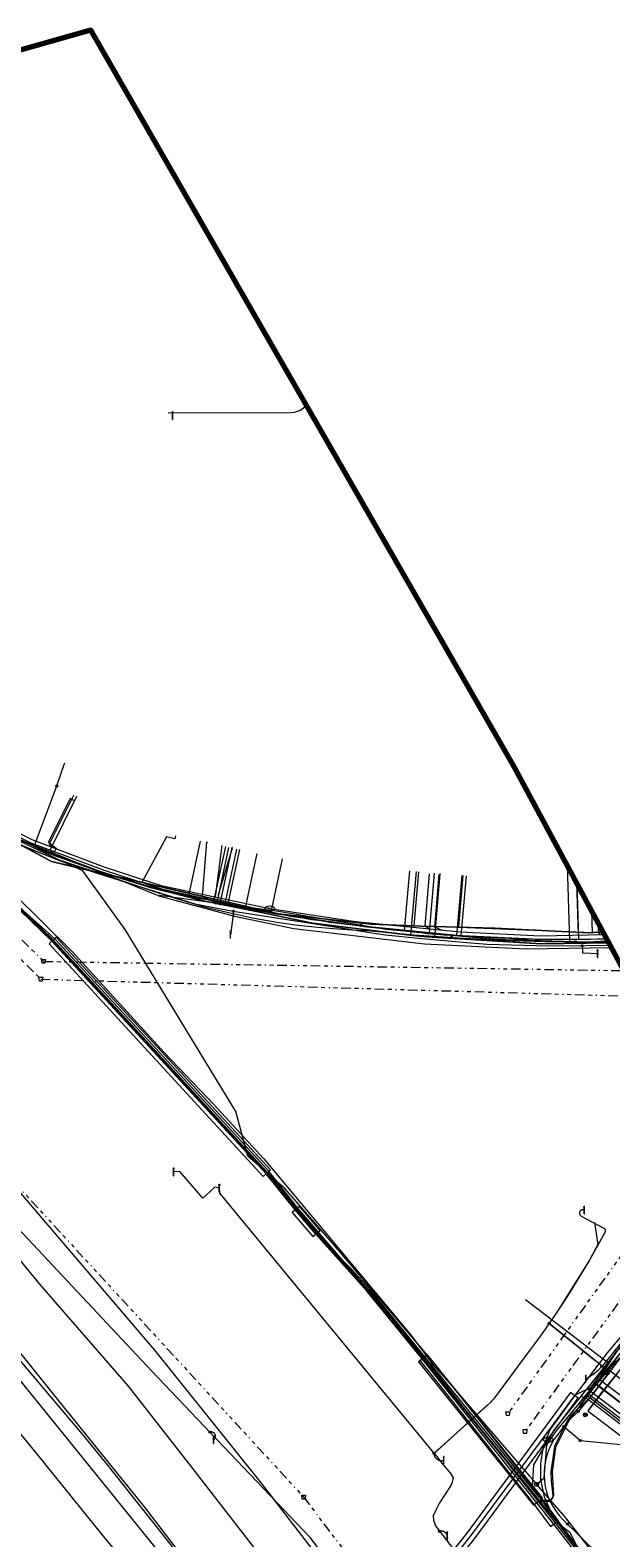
# Model space of a CAD drawing. Header units: metres. Extents: x 154975 to 155642, y 461260 to 461877.
# Tile 71 of 95: x 155356 to 155417, y 461719 to 461877. Entities that reach past the tile are written whole.
import ezdxf
from ezdxf.enums import TextEntityAlignment as Align
from ezdxf.lldxf.tags import DXFTag

# ---------------------------------------------------------------- set-up
doc = ezdxf.new("R2010")
doc.units = ezdxf.units.M
doc.linetypes.add('RI-OVERIG-SO', pattern=[17, 5, -2, 2, -2, 0, -2, 2, -2])
for name, color, linetype, lineweight, true_color in [('B-WE-KL-DATA-G', 3, 'KL-DATA-SO', 18, 0x00ff00), ('B-WE-KL-DATA_DUCT-G', 3, 'Continuous', 18, 0x00ff00), ('B-WE-KL-DATA_HULPSTUK-S', 3, 'Continuous', 18, 0x00ff00), ('B-WE-KL-DATA_KABELBED-G', 3, 'Continuous', 18, 0x00ff00), ('B-WE-KL-DATA_MANTELBUIS-G', 3, 'Continuous', 18, 0x00ff00), ('B-WE-KL-ET_LS-G', 1, 'KL-LS-SO', 18, 0xff0000), ('B-WE-KL-ET_LS-S', 1, 'Continuous', 18, 0xff0000), ('B-WE-KL-ET_LS_HULPSTUK-S', 1, 'Continuous', 18, 0xff0000), ('B-WE-KL-ET_LS_KABELBED-G', 1, 'Continuous', 18, 0xff0000), ('B-WE-KL-ET_LS_MANTELBUIS-G', 1, 'Continuous', 18, 0xff0000), ('B-WE-KL-ET_MS-G', 1, 'KL-MS-SO', 18, 0xff0000), ('B-WE-KL-ET_MS_HULPSTUK-S', 1, 'Continuous', 18, 0xff0000), ('B-WE-KL-ET_MS_MANTELBUIS-G', 1, 'Continuous', 18, 0xff0000), ('B-WE-KL-GAS_LD-G', 30, 'KL-GAS_LD-SO', 18, 0xff7f00), ('B-WE-KL-GAS_LD_HULPSTUK-S', 30, 'Continuous', 18, 0xff7f00), ('B-WE-KL-GAS_LD_MANTELBUIS-G', 30, 'Continuous', 18, 0xff7f00), ('B-WE-KL-WATER-G', 5, 'KL-WATER-SO', 18, 0x0000ff), ('B-WE-KL-WATER-S', 5, 'Continuous', 18, 0x0000ff), ('B-WE-KL-WATER_HULPSTUK-S', 5, 'Continuous', 18, 0x0000ff), ('B-WE-RI-VRIJVERVAL-G', 6, 'RI-OVERIG-SO', 18, 0xff00ff), ('B-WE-RI-VRIJVERVAL_HULPSTUK-S', 6, 'Continuous', 18, 0xff00ff), ('V-WE-KL-WATER-G', 5, 'V-KL-WATER-SO', 18, 0x0000ff), ('V-WE-KL-WATER_HULPSTUK-S', 5, 'Continuous', 18, 0x0000ff)]:
    doc.layers.add(name, color=color, linetype=linetype, lineweight=lineweight, true_color=true_color)
doc.layers.add('B-WE-OG-INFO-G', color=7, linetype='Continuous', lineweight=18)
doc.layers.add('B-WE-OG-INFO_ORIENTATIEPOLYGOON-GV', color=7, linetype='Continuous', lineweight=70)
doc.styles.add('NLCS-ISO', font='NLCS-ISO.ttf')
tags = doc.linetypes.add('KL-DATA-SO', pattern='A,4,-1,[101,NLCS.SHX,S=0.5,R=0,X=0,Y=0],-1,4,-1,["D",Standard,S=1,R=0,X=-0.25,Y=-0.5],-1.5', length=12.5).pattern_tags.tags
tags[18] = DXFTag(74, 10)
tags = doc.linetypes.add('KL-GAS_LD-SO', pattern='A,4,-1,[69,NLCS.SHX,S=0.5,R=0,X=0,Y=0],-1,4,-1,["L",Standard,S=1,R=0,X=0.25,Y=-0.5],-2', length=13).pattern_tags.tags
tags[18] = DXFTag(74, 10)
tags = doc.linetypes.add('KL-LS-SO', pattern='A,4,-1,[103,NLCS.SHX,S=0.75,R=0,X=0,Y=0],-1,4,-1,["L",Standard,S=1,R=0,X=0,Y=-0.5],-2', length=13).pattern_tags.tags
tags[18] = DXFTag(74, 10)
tags = doc.linetypes.add('KL-MS-SO', pattern='A,4,-1,[103,NLCS.SHX,S=0.75,R=0,X=0,Y=0],-1,4,-1,["M",Standard,S=1,R=0,X=0,Y=-0.5],-2', length=13).pattern_tags.tags
tags[18] = DXFTag(74, 10)
doc.linetypes.add('KL-WATER-SO', pattern='A,7,-0.5,[168,NLCS.SHX,S=0.75,R=0,X=0.75,Y=0],-2', length=9.5)
doc.linetypes.add('V-KL-WATER-SO', pattern='A,3.5,[24,NLCS.SHX,S=0.5,R=0,X=0,Y=0],3.5,-0.5,[168,NLCS.SHX,S=0.75,R=0,X=0.75,Y=0],-2', length=9.5)

# ---------------------------------------------------------------- blocks, each defined once
blk = doc.blocks.new('SKL-WTB_HULP_MOF-SO')
at = {"linetype": 'ByBlock', "lineweight": 18}
h = blk.add_hatch(color=0, dxfattribs=at)
h.dxf.hatch_style = 1
h.paths.add_polyline_path([(-0.5625, 0, 1), (0.5625, 0, 1)])
at = {"color": 0, "linetype": 'ByBlock', "lineweight": 18}
blk.add_circle((0, 0), 0.5625, dxfattribs=at)
at = {"color": 0, "linetype": 'ByBlock', "lineweight": 18, "style": 'NLCS-ISO', "flags": 1}
for tag, p in [('TYPE', (1.5, 0)), ('OMSCHRIJVING', (1.5, -3)), ('LABEL', (1.5, -1.5))]:
    blk.add_attdef(tag, p, '', height=1, dxfattribs=at)
blk = doc.blocks.new('SKL-WTB_HULP_T STUK-SO')
at = {"color": 0, "linetype": 'ByBlock', "lineweight": 18}
blk.add_circle((0, 0), 1, dxfattribs=at)
at = {"color": 0, "linetype": 'ByBlock', "lineweight": -2, "style": 'NLCS-ISO'}
blk.add_text('T', height=1, dxfattribs=at).set_placement((0, 0), align=Align.MIDDLE_CENTER)
at = {"color": 0, "linetype": 'ByBlock', "lineweight": 18, "style": 'NLCS-ISO', "flags": 1}
for tag, p in [('TYPE', (1.5, 0)), ('OMSCHRIJVING', (1.5, -3)), ('LABEL', (1.5, -1.5))]:
    blk.add_attdef(tag, p, '', height=1, dxfattribs=at)
blk = doc.blocks.new('SKL-WTB_HULP_OVERLENGTE-SO')
at = {"color": 0, "linetype": 'ByBlock', "lineweight": 18}
for centre, radius in [((0, 0), 1), ((-0.42, 0), 0.417), ((0.42, 0), 0.417)]:
    blk.add_circle(centre, radius, dxfattribs=at)
at = {"color": 0, "linetype": 'ByBlock', "lineweight": 18, "style": 'NLCS-ISO', "flags": 1}
for tag, p in [('TYPE', (1.5, 0)), ('OMSCHRIJVING', (1.5, -3)), ('LABEL', (1.5, -1.5))]:
    blk.add_attdef(tag, p, '', height=1, dxfattribs=at)
blk = doc.blocks.new('SKL-WTB_HULP_OVERIG-SO')
at = {"color": 0, "linetype": 'ByBlock', "lineweight": 18}
for points in [[(-0.14, 0.14), (0.14, -0.14)], [(0.14, 0.14), (-0.14, -0.14)]]:
    blk.add_lwpolyline(points, dxfattribs=at)
at = {"color": 0, "linetype": 'ByBlock', "lineweight": 18, "style": 'NLCS-ISO', "flags": 1}
for tag, p in [('TYPE', (1.5, 0)), ('OMSCHRIJVING', (1.5, -3)), ('LABEL', (1.5, -1.5))]:
    blk.add_attdef(tag, p, '', height=1, dxfattribs=at)
blk = doc.blocks.new('SKL-WATER_BRANDKRAAN_BRANDPUT-SO')
at = {"color": 0, "linetype": 'ByBlock', "lineweight": 18}
blk.add_ellipse((0, 0), major_axis=(2.5, 0), ratio=0.54, dxfattribs=at)
at = {"color": 0, "linetype": 'ByBlock', "lineweight": 18, "style": 'NLCS-ISO'}
blk.add_text('bk', height=1.5, dxfattribs=at).set_placement((0.16, 0), align=Align.MIDDLE_CENTER)
blk = doc.blocks.new('SRI-HULP_AFVOER_OPVANG-SO')
at = {"color": 0, "linetype": 'ByBlock', "lineweight": 18}
blk.add_lwpolyline([(-0.75, -1), (-1, 1), (1, 1), (0.75, -1)], close=True, dxfattribs=at)
at = {"color": 0, "linetype": 'ByBlock', "lineweight": 18, "style": 'NLCS-ISO', "flags": 1}
for tag, p in [('TYPE', (1.5, 0)), ('OMSCHRIJVING', (1.5, -3)), ('LABEL', (1.5, -1.5))]:
    blk.add_attdef(tag, p, '', height=1, dxfattribs=at)
blk = doc.blocks.new('SKL-WTB_HULP_AARDING-SO')
at = {"color": 0, "linetype": 'ByBlock', "lineweight": 18}
for points in [[(-0.64, 0.48), (0.64, 0.48)], [(-0.48, 0.35), (0.48, 0.35)], [(-0.32, 0.21), (0.32, 0.21)], [(-0.16, 0.08), (0.16, 0.08)], [(0, -0.8), (0, 0.48)]]:
    blk.add_lwpolyline(points, dxfattribs=at)
blk.add_circle((0, 0), 1, dxfattribs=at)
at = {"color": 0, "linetype": 'ByBlock', "lineweight": 18, "style": 'NLCS-ISO', "flags": 1}
for tag, p in [('TYPE', (1.5, 0)), ('OMSCHRIJVING', (1.5, -3)), ('LABEL', (1.5, -1.5))]:
    blk.add_attdef(tag, p, '', height=1, dxfattribs=at)
blk = doc.blocks.new('SKL-ET_LS_MAST-SO')
for p, q in [((-0.05, 2.07), (0.05, 2.07)), ((-0.05, -2), (0.05, -2))]:
    blk.add_line(p, q)
for points in [[(-0.18, 1.76), (-0.22, 1.76), (-0.22, 1.84), (-0.18, 1.84), (-0.18, 1.79)], [(-0.18, 1.49), (-0.22, 1.49), (-0.22, 1.57), (-0.18, 1.57), (-0.18, 1.52)], [(-0.18, 1.79), (-0.05, 1.79)], [(-0.18, 1.76), (-0.05, 1.76)], [(-0.18, 1.52), (-0.05, 1.52)], [(-0.18, 1.49), (-0.05, 1.49)], [(-0.05, -2), (-0.05, 2.07)], [(0.05, -2), (0.05, 2.07)], [(0.18, 1.92), (0.05, 1.92)], [(0.18, 1.89), (0.05, 1.89)], [(0.18, 1.66), (0.05, 1.66)], [(0.18, 1.63), (0.05, 1.63)], [(0.18, 1.39), (0.05, 1.39)], [(0.18, 1.36), (0.05, 1.36)], [(0.18, 1.89), (0.22, 1.89), (0.22, 1.97), (0.18, 1.97), (0.18, 1.92)], [(0.18, 1.63), (0.22, 1.63), (0.22, 1.71), (0.18, 1.71), (0.18, 1.66)], [(0.18, 1.36), (0.22, 1.36), (0.22, 1.44), (0.18, 1.44), (0.18, 1.39)]]:
    blk.add_lwpolyline(points)

msp = doc.modelspace()

# ---------------------------------------------------------------- linework, layer by layer
at = {"layer": 'B-WE-KL-DATA-G', "ltscale": 0.2, "flags": 128}
for points in [[(155413.747, 461732.662), (155412.795, 461731.732), (155411.376, 461728.888), (155411.019, 461726.341), (155411.181, 461723.848), (155410.797, 461723.22), (155409.666, 461723.222), (155397.499, 461738.214), (155391.726, 461745.299), (155386.317, 461751.299), (155384.17, 461753.838), (155381.122, 461757.622), (155358.664, 461782.014), (155345.185, 461795.045), (155335.166, 461804.789), (155327.666, 461812.418), (155320.637, 461819.458), (155300.246, 461839.524), (155289.388, 461850.71), (155288.6, 461851.498), (155288.188, 461852.457), (155288.059, 461856.283)], [(155288.158, 461856.311), (155288.287, 461852.479), (155288.684, 461851.555), (155289.459, 461850.78), (155300.317, 461839.594), (155320.707, 461819.529), (155327.737, 461812.488), (155335.237, 461804.86), (155345.255, 461795.117), (155358.736, 461782.084), (155381.198, 461757.687), (155384.247, 461753.902), (155386.392, 461751.365), (155391.802, 461745.364), (155397.217, 461738.718), (155411.346, 461720.971), (155419.783, 461710.144), (155424.808, 461703.615), (155436.338, 461687.817), (155443.841, 461677.379), (155454.792, 461661.038), (155465.654, 461644.324), (155466.837, 461642.355)], [(155517.494, 461553.85), (155516.922, 461554.087), (155510.239, 461566.184), (155491.349, 461599.674), (155473.512, 461630.86), (155465.484, 461644.218), (155454.626, 461660.928), (155443.677, 461677.265), (155436.176, 461687.699), (155424.648, 461703.495), (155419.625, 461710.022), (155411.189, 461720.847), (155397.262, 461738.346), (155391.65, 461745.234), (155386.242, 461751.233), (155384.093, 461753.774), (155381.046, 461757.557), (155358.592, 461781.944), (155345.115, 461794.973), (155335.095, 461804.718), (155327.595, 461812.348), (155320.567, 461819.387), (155300.175, 461839.454), (155290.045, 461849.89)], [(155300.837, 461842.074), (155300.275, 461841.452), (155306.609, 461834.99), (155311.696, 461829.97), (155323.032, 461818.782), (155323.817, 461817.872), (155330.419, 461811.372), (155331.394, 461810.433), (155334.656, 461807.138), (155336.596, 461805.27), (155337.681, 461804.197), (155338.962, 461802.896), (155339.631, 461802.274), (155340.372, 461801.597), (155341.115, 461800.924), (155341.954, 461800.252), (155342.835, 461799.55), (155343.765, 461798.917), (155345.115, 461797.902), (155346.036, 461797.298), (155347.415, 461796.458), (155350.428, 461794.869), (155353.44, 461793.281), (155356.326, 461791.886), (155357.753, 461791.343), (155359.237, 461790.768), (155360.652, 461790.285), (155363.092, 461789.406), (155366.006, 461788.492), (155368.128, 461787.886), (155369.352, 461787.564), (155370.821, 461787.237), (155372.939, 461786.699), (155373.794, 461786.444), (155374.722, 461786.33), (155377.311, 461785.729), (155378.837, 461785.44), (155379.979, 461785.204), (155381.221, 461784.972), (155382.117, 461784.818), (155382.94, 461784.692), (155383.818, 461784.542), (155384.881, 461784.381), (155385.798, 461784.212), (155386.787, 461784.092), (155387.714, 461783.949), (155388.587, 461783.828), (155389.505, 461783.71), (155390.673, 461783.579), (155391.614, 461783.453), (155392.32, 461783.359), (155393.274, 461783.258), (155394.366, 461783.133), (155395.546, 461783.011), (155396.418, 461782.926), (155397.219, 461782.836), (155397.971, 461782.758), (155398.939, 461782.674), (155399.711, 461782.616), (155400.518, 461782.564), (155401.457, 461782.505), (155402.02, 461782.468), (155402.835, 461782.415), (155403.936, 461782.351), (155404.777, 461782.304), (155405.73, 461782.285), (155406.57, 461782.242), (155407.374, 461782.195), (155408.144, 461782.185), (155409.217, 461782.153), (155410.129, 461782.157), (155410.979, 461782.134), (155412.046, 461782.14), (155412.932, 461782.141), (155414.036, 461782.147), (155415.083, 461782.15), (155415.819, 461782.185), (155416.597, 461782.173), (155416.747, 461782.185)], [(155274.453, 461839.808), (155292.163, 461822.24), (155309.873, 461804.672), (155314.905, 461799.607), (155319.936, 461794.542), (155327.171, 461786.817), (155334.405, 461779.092), (155342.706, 461769.815), (155351.008, 461760.539), (155360.184, 461749.814), (155369.359, 461739.089), (155380.511, 461725.135), (155388.637, 461714.618), (155398.774, 461701.58), (155405.995, 461691.564), (155413.217, 461681.548), (155419.123, 461672.897), (155425.03, 461664.246), (155430.504, 461655.982), (155435.978, 461647.718), (155441.694, 461638.652), (155451.399, 461623.26), (155469.085, 461592.238), (155486.771, 461561.215), (155546.535, 461454.258), (155549.691, 461448.594)], [(155416.353, 461782.916), (155414.865, 461782.831), (155405.011, 461783.308), (155397.284, 461783.527), (155392.074, 461783.728), (155382.343, 461784.816), (155358.541, 461790.277), (155348.79, 461795.551), (155344.643, 461797.668), (155344.747, 461797.877), (155343.2, 461799.087), (155343.019, 461798.848)], [(155343.019, 461798.848), (155343.2, 461799.087), (155344.747, 461797.877), (155344.643, 461797.668), (155348.79, 461795.551), (155358.541, 461790.277), (155382.343, 461784.816), (155392.074, 461783.728), (155397.284, 461783.527), (155405.011, 461783.308), (155414.865, 461782.831), (155415.266, 461782.854), (155415.194, 461785.068)], [(155343.019, 461798.848), (155343.2, 461799.087), (155344.747, 461797.877), (155344.643, 461797.668), (155348.79, 461795.551), (155358.541, 461790.277), (155381.56, 461784.996), (155382.76, 461790.558)], [(155343.019, 461798.848), (155343.2, 461799.087), (155344.747, 461797.877), (155344.643, 461797.668), (155348.79, 461795.551), (155358.541, 461790.277), (155382.343, 461784.816), (155392.074, 461783.728), (155396.575, 461783.554), (155397.066, 461789.222)], [(155371.543, 461792.978), (155371.479, 461792.682), (155370.591, 461792.873), (155368.036, 461788.098), (155358.541, 461790.277), (155348.79, 461795.551), (155344.643, 461797.668), (155344.747, 461797.877), (155343.2, 461799.087), (155343.019, 461798.848)], [(155343.019, 461798.848), (155343.2, 461799.087), (155344.747, 461797.877), (155344.643, 461797.668), (155348.79, 461795.551), (155358.541, 461790.277), (155382.343, 461784.816), (155392.074, 461783.728), (155397.284, 461783.527), (155401.245, 461783.415), (155401.713, 461788.819)], [(155343.019, 461798.848), (155343.2, 461799.087), (155344.747, 461797.877), (155344.643, 461797.668), (155348.79, 461795.551), (155358.541, 461790.277), (155382.343, 461784.816), (155392.074, 461783.728), (155397.284, 461783.527), (155405.011, 461783.308), (155414.865, 461782.831), (155416.353, 461782.916)], [(155353.44, 461793.281), (155356.326, 461791.886), (155357.753, 461791.343), (155359.237, 461790.768), (155360.652, 461790.285), (155363.092, 461789.406), (155366.006, 461788.492), (155368.128, 461787.886), (155369.352, 461787.564), (155370.821, 461787.237), (155372.939, 461786.699)], [(155372.939, 461786.699), (155374.172, 461792.411)], [(155380.066, 461791.139), (155378.837, 461785.44)], [(155395.546, 461783.011), (155396.092, 461789.302)], [(155402.002, 461788.789), (155401.457, 461782.505)], [(155378.837, 461785.44), (155377.311, 461785.729), (155374.722, 461786.33), (155373.794, 461786.444), (155372.939, 461786.699)], [(155378.837, 461785.44), (155379.979, 461785.204), (155381.221, 461784.972), (155382.117, 461784.818), (155382.94, 461784.692), (155383.818, 461784.542), (155384.881, 461784.381), (155385.798, 461784.212), (155386.787, 461784.092), (155387.714, 461783.949), (155388.587, 461783.828), (155389.505, 461783.71), (155390.673, 461783.579), (155391.614, 461783.453), (155392.32, 461783.359), (155393.274, 461783.258), (155394.366, 461783.133), (155395.546, 461783.011)], [(155401.457, 461782.505), (155400.518, 461782.564), (155399.711, 461782.616), (155398.939, 461782.674), (155397.971, 461782.758), (155397.219, 461782.836), (155396.418, 461782.926), (155395.546, 461783.011)], [(155401.457, 461782.505), (155402.02, 461782.468), (155402.835, 461782.415), (155403.936, 461782.351), (155404.777, 461782.304), (155405.73, 461782.285), (155406.57, 461782.242), (155407.374, 461782.195), (155408.144, 461782.185), (155409.217, 461782.153), (155410.129, 461782.157), (155410.979, 461782.134), (155412.046, 461782.14), (155412.932, 461782.141), (155414.036, 461782.147), (155415.083, 461782.15), (155415.819, 461782.185), (155416.597, 461782.173), (155416.747, 461782.185)], [(155428.926, 461759.565), (155428.265, 461757.554), (155428.071, 461756.224), (155428.062, 461754.878), (155428.237, 461753.544), (155428.593, 461752.246), (155428.971, 461751.302), (155427.933, 461750), (155419.603, 461740.165), (155415.368, 461734.561), (155413.747, 461732.662)], [(155445.438, 461731.417), (155439.668, 461735.129), (155435.034, 461737.675), (155429.578, 461740.355), (155425.853, 461741.827), (155423.093, 461741.619), (155421.156, 461740.754), (155416.212, 461734.64), (155414.757, 461732.732), (155419.134, 461729.399)], [(155415.456, 461735.673), (155416.398, 461736.976), (155417.154, 461737.962), (155417.635, 461738.647), (155418.023, 461739.221), (155418.196, 461739.45), (155420.793, 461741.296), (155422.933, 461742.252), (155425.952, 461742.479), (155430.005, 461740.967), (155437.307, 461737.046), (155438.669, 461736.386), (155440.219, 461735.584), (155442.667, 461734.032), (155443.579, 461733.5), (155443.875, 461733.313)], [(155420.225, 461730.832), (155414.886, 461734.899), (155415.456, 461735.673)], [(155420.777, 461731.555), (155415.456, 461735.673)]]:
    msp.add_lwpolyline(points, dxfattribs=at)
at = {"layer": 'B-WE-KL-DATA_DUCT-G', "ltscale": 0.2, "flags": 128}
msp.add_lwpolyline([(155422.629, 461706.372), (155414.346, 461717.125), (155412.897, 461719.928), (155411.677, 461720.89), (155398.608, 461736.873), (155398.29, 461738.177), (155388.243, 461750), (155383.041, 461755.974), (155379.116, 461759.426), (155377.872, 461764.093), (155366.259, 461783.171), (155361.854, 461789.307), (155360.99, 461789.715), (155358.541, 461790.277), (155349.888, 461794.957), (155346.332, 461796.805)], dxfattribs=at)
msp.add_lwpolyline([(155422.629, 461706.372), (155414.346, 461717.125), (155412.897, 461719.928), (155411.677, 461720.89), (155398.608, 461736.873), (155398.29, 461738.177), (155388.243, 461750), (155383.041, 461755.974), (155379.116, 461759.426), (155377.872, 461764.093), (155366.259, 461783.171), (155361.854, 461789.307), (155360.99, 461789.715), (155358.541, 461790.277), (155349.888, 461794.957), (155346.332, 461796.805)], dxfattribs=at)
at = {"layer": 'B-WE-KL-DATA_KABELBED-G', "ltscale": 0.2, "flags": 128}
for points in [[(155274.453, 461839.808), (155292.163, 461822.24), (155309.873, 461804.672), (155314.905, 461799.607), (155319.936, 461794.542), (155327.171, 461786.817), (155334.405, 461779.092), (155342.706, 461769.815), (155351.008, 461760.539), (155360.184, 461749.814), (155369.359, 461739.089), (155380.511, 461725.135), (155388.637, 461714.618), (155398.774, 461701.58), (155405.995, 461691.564), (155413.217, 461681.548), (155419.123, 461672.897)], [(155547.793, 461429.458), (155547.294, 461430.352), (155532.474, 461456.753), (155508.198, 461500), (155506.684, 461502.692), (155504.365, 461506.585), (155500, 461513.915), (155475.307, 461555.386), (155470.677, 461563.221), (155440.313, 461615.003), (155410.884, 461661.906), (155378.694, 461706.959), (155343.859, 461750), (155320.733, 461775.882), (155306.04, 461791.565), (155303.283, 461794.687), (155269.166, 461827.78), (155264.867, 461832.132)], [(155359.109, 461798.213), (155359.923, 461800.565)], [(155356.772, 461791.97), (155359.109, 461798.213)], [(155353.304, 461793.344), (155360.99, 461789.715)], [(155353.213, 461793.159), (155358.541, 461790.277), (155360.99, 461789.715)], [(155416.842, 461781.942), (155414.624, 461781.835), (155404.96, 461782.111), (155393.605, 461783.174), (155382.356, 461785.047), (155382.11, 461785.088), (155376.227, 461785.868), (155375.779, 461785.928), (155375.779, 461785.928), (155369.589, 461786.749), (155357.893, 461791.514), (155355.438, 461792.471)], [(155371.543, 461792.978), (155371.479, 461792.682), (155370.591, 461792.873), (155368.036, 461788.098)], [(155375.779, 461785.928), (155375.779, 461785.928), (155374.388, 461786.62), (155374.849, 461792.315)], [(155376.227, 461785.868), (155377.484, 461791.749)], [(155381.56, 461784.996), (155382.76, 461790.558)], [(155366.259, 461783.171), (155361.854, 461789.307), (155360.99, 461789.715)], [(155360.99, 461789.715), (155368.036, 461788.098)], [(155396.575, 461783.554), (155397.066, 461789.222)], [(155401.245, 461783.415), (155401.713, 461788.819)], [(155368.036, 461788.098), (155381.56, 461784.996)], [(155381.56, 461784.996), (155382.343, 461784.816), (155392.074, 461783.728), (155396.575, 461783.554)], [(155415.266, 461782.854), (155415.194, 461785.068)], [(155377.872, 461764.093), (155366.259, 461783.171)], [(155396.575, 461783.554), (155401.245, 461783.415)], [(155401.245, 461783.415), (155415.266, 461782.854)], [(155415.266, 461782.854), (155416.353, 461782.916)], [(155379.116, 461759.426), (155377.872, 461764.093)], [(155398.29, 461738.177), (155388.243, 461750), (155383.041, 461755.974), (155379.116, 461759.426)], [(155351.727, 461741.697), (155354.253, 461739.162), (155356.607, 461736.371), (155358.859, 461733.704), (155361.764, 461730.26), (155364.438, 461727.036), (155366.046, 461724.996), (155369.665, 461720.408), (155371.99, 461717.459), (155375.34, 461713.211), (155380.512, 461706.476), (155385.762, 461699.446), (155392.788, 461690.039), (155395.6, 461686.274), (155398.404, 461682.425), (155400.553, 461679.438), (155401.904, 461677.554), (155403.468, 461675.376), (155408.007, 461668.801), (155410.366, 461665.383), (155413.173, 461661.317), (155417.155, 461655.548), (155421.134, 461649.784)], [(155398.608, 461736.873), (155398.29, 461738.177)], [(155418.54, 461739.239), (155412.246, 461731.08), (155411.578, 461730.213), (155411.247, 461729.744), (155410.957, 461729.247), (155410.711, 461728.729), (155410.509, 461728.191), (155410.354, 461727.637), (155410.247, 461727.073), (155410.188, 461726.501), (155410.179, 461725.927), (155410.218, 461725.354), (155410.305, 461724.786), (155410.441, 461724.228), (155410.624, 461723.683), (155410.853, 461723.156), (155411.126, 461722.651), (155411.441, 461722.17), (155411.795, 461721.718), (155412.187, 461721.298), (155417.624, 461715.947)], [(155411.677, 461720.89), (155398.608, 461736.873)], [(155417.907, 461736.736), (155414.757, 461732.732)], [(155414.757, 461732.732), (155419.134, 461729.399)], [(155412.246, 461731.08), (155413.981, 461729.6)], [(155413.981, 461729.6), (155418.94, 461729.109)], [(155412.897, 461719.928), (155411.677, 461720.89)], [(155465.297, 461644.55), (155457.961, 461656.184), (155449.082, 461669.571), (155422.629, 461706.372), (155414.346, 461717.125), (155412.897, 461719.928)]]:
    msp.add_lwpolyline(points, dxfattribs=at)
at = {"layer": 'B-WE-KL-DATA_MANTELBUIS-G', "ltscale": 0.2, "flags": 128}
for points in [[(155377.872, 461764.093), (155366.259, 461783.171)], [(155411.677, 461720.89), (155398.608, 461736.873)]]:
    msp.add_lwpolyline(points, dxfattribs=at)
at = {"layer": 'B-WE-KL-ET_LS-G', "ltscale": 0.2, "flags": 128}
for points in [[(155288.687, 461856.461), (155288.645, 461856.045), (155288.464, 461854.535), (155289.565, 461853.28), (155337.922, 461804.667), (155339.438, 461803.084), (155344.115, 461798.465), (155347.716, 461796.076), (155351.466, 461793.929), (155355.348, 461792.031), (155359.347, 461790.391), (155363.444, 461789.017), (155373.56, 461785.872), (155377.597, 461785.082), (155389.792, 461783.195), (155391.676, 461782.874), (155393.568, 461782.604), (155397.37, 461782.22), (155402.094, 461781.793), (155404.213, 461781.628), (155410.586, 461781.443), (155414.58, 461781.473), (155417.108, 461781.513)], [(155537.947, 461498.873), (155536.057, 461503.281), (155534.627, 461506.203), (155532.019, 461510.782), (155522.719, 461526.194), (155519.047, 461532.399), (155511.975, 461528.16), (155490.392, 461564.537), (155482.543, 461577.323), (155465.112, 461606.639), (155444.962, 461634.574), (155428.989, 461659.599), (155417.86, 461676.008), (155401.963, 461698.154), (155385.677, 461719.454), (155379.386, 461726.044), (155369.049, 461736.928), (155352.967, 461754.012), (155343.797, 461763.884), (155334.425, 461773.906), (155321.502, 461787.535), (155299.07, 461810.416), (155290.375, 461818.658), (155285.569, 461824.072), (155281.038, 461828.456), (155281.585, 461830.71), (155277.939, 461834.238), (155275.895, 461833.677), (155270.863, 461838.104), (155272.573, 461839.394), (155274.193, 461840.795), (155275.715, 461842.303), (155277.132, 461843.909), (155278.438, 461845.607), (155279.627, 461847.389), (155280.694, 461849.247), (155281.633, 461851.173), (155278.778, 461853.654)], [(155416.99, 461781.733), (155409.857, 461781.629), (155397.904, 461782.361), (155396.41, 461782.498), (155385.952, 461783.787), (155380.224, 461784.974), (155374.622, 461786.087), (155369.084, 461787.501), (155363.632, 461789.209), (155358.278, 461791.207), (155351.502, 461794.167), (155349.989, 461794.901), (155348.505, 461795.692), (155347.051, 461796.537), (155345.628, 461797.435), (155343.797, 461798.706), (155342.031, 461800.064), (155340.333, 461801.507), (155338.707, 461803.032), (155337.158, 461804.633), (155322.385, 461819.35), (155294.121, 461847.856), (155290.813, 461850.363)], [(155416.963, 461781.783), (155409.858, 461781.679), (155398.686, 461782.362), (155397.534, 461782.439), (155396.189, 461782.576), (155385.96, 461783.836), (155380.343, 461784.999), (155374.633, 461786.136), (155369.098, 461787.549), (155363.648, 461789.256), (155358.297, 461791.253), (155356.526, 461792.024), (155351.523, 461794.212), (155349.776, 461795.072), (155348.529, 461795.736), (155346.852, 461796.722), (155345.656, 461797.477), (155343.827, 461798.746), (155342.062, 461800.103), (155340.366, 461801.544), (155338.742, 461803.068), (155337.194, 461804.668), (155324.333, 461817.48), (155320.383, 461821.44), (155294.129, 461847.919), (155291.071, 461850.364)], [(155370.782, 461837.331), (155383.588, 461837.35), (155384.036, 461837.369), (155384.539, 461837.574), (155385.024, 461837.891), (155385.248, 461838.146)], [(155271.391, 461836.653), (155272.967, 461835.119), (155289.036, 461819.52), (155306.134, 461801.161), (155310.371, 461798.319), (155324.376, 461783.809), (155340.991, 461765.036), (155345.199, 461760.687), (155357.304, 461745.981), (155366.577, 461735.304), (155373.335, 461726.674), (155388.786, 461706.774), (155403.889, 461686.718), (155418.7, 461666.47), (155426.53, 461654.05)], [(155271.391, 461836.653), (155272.967, 461835.119), (155289.036, 461819.52), (155306.134, 461801.161), (155310.371, 461798.319), (155324.376, 461783.809), (155340.991, 461765.036), (155345.199, 461760.687), (155357.304, 461745.981), (155366.577, 461735.304), (155373.335, 461726.674), (155388.786, 461706.774), (155403.889, 461686.718), (155418.7, 461666.47), (155426.53, 461654.05)], [(155271.391, 461836.653), (155272.967, 461835.119), (155289.036, 461819.52), (155306.134, 461801.161), (155310.371, 461798.319), (155324.376, 461783.809), (155340.991, 461765.036), (155345.199, 461760.687), (155357.304, 461745.981), (155366.577, 461735.304), (155373.335, 461726.674), (155388.786, 461706.774), (155403.889, 461686.718), (155418.7, 461666.47), (155426.53, 461654.05)], [(155271.391, 461836.653), (155272.967, 461835.119), (155289.036, 461819.52), (155306.134, 461801.161), (155310.371, 461798.319), (155324.376, 461783.809), (155340.991, 461765.036), (155345.199, 461760.687), (155357.304, 461745.981), (155366.577, 461735.304), (155373.335, 461726.674), (155388.786, 461706.774), (155403.889, 461686.718), (155418.7, 461666.47), (155426.53, 461654.05)], [(155540.102, 461443.223), (155538.12, 461446.457), (155532.929, 461456.087), (155526.1, 461468.367), (155522.59, 461475.089), (155514.161, 461490.328), (155508.71, 461500.4), (155501.884, 461512.103), (155489.767, 461533.971), (155477.607, 461555.813), (155465.314, 461577.582), (155452.772, 461599.226), (155440.105, 461620.575), (155426.54, 461641.669), (155419.007, 461652.792), (155412.712, 461662.382), (155403.129, 461676.61), (155398.738, 461683.005), (155392.258, 461691.974), (155383.782, 461702.945), (155377.984, 461710.028), (155368.292, 461722.653), (155358.338, 461735.001), (155352.647, 461742.041), (155347.96, 461747.234), (155336.361, 461760.913), (155330.857, 461766.984), (155324.132, 461774.5), (155319.604, 461779.396), (155316.982, 461782.137), (155309.832, 461789.773), (155302.384, 461797.488), (155291.264, 461808.437), (155284.787, 461815.143), (155272.755, 461826.127), (155266.791, 461831.915)], [(155361.182, 461797.116), (155360.96, 461796.667), (155360.512, 461796.889), (155358.243, 461792.306), (155359.05, 461791.683)], [(155359.05, 461791.683), (155358.842, 461791.263), (155358.109, 461791.356), (155358.101, 461791.338)], [(155376.774, 461791.85), (155375.505, 461785.963)], [(155377.947, 461791.596), (155376.681, 461785.729)], [(155396.767, 461789.243), (155396.189, 461782.576)], [(155399.264, 461789.026), (155398.823, 461783.946)], [(155412.586, 461789.911), (155412.846, 461781.923), (155412.353, 461781.715)], [(155377.622, 461785.078), (155377.559, 461784.461), (155377.308, 461782.618)], [(155398.823, 461783.946), (155398.686, 461782.362)], [(155415.877, 461780.611), (155414.235, 461780.686), (155414.249, 461780.816), (155414.252, 461780.946), (155414.246, 461781.076), (155414.23, 461781.206), (155414.205, 461781.333), (155414.17, 461781.459)], [(155428.596, 461760.179), (155428.128, 461758.726), (155427.963, 461758.057), (155427.844, 461757.377), (155427.773, 461756.691), (155427.751, 461756.001), (155427.777, 461755.312), (155427.851, 461754.626), (155427.973, 461753.947), (155428.142, 461753.278), (155428.358, 461752.623), (155428.619, 461751.984), (155428.924, 461751.365), (155429.271, 461750.77), (155429.66, 461750.199), (155430.087, 461749.658), (155430.551, 461749.147), (155431.05, 461748.671), (155431.581, 461748.23), (155432.142, 461747.828), (155429.367, 461742.287), (155428.722, 461742.533), (155428.06, 461742.733), (155427.387, 461742.887), (155426.704, 461742.993), (155426.016, 461743.05), (155425.325, 461743.06), (155424.635, 461743.02), (155423.949, 461742.933), (155423.272, 461742.798), (155422.606, 461742.615), (155421.954, 461742.386), (155421.319, 461742.113), (155420.706, 461741.795), (155420.116, 461741.435), (155419.553, 461741.035), (155419.019, 461740.596), (155418.517, 461740.121), (155418.05, 461739.612), (155416.255, 461737.392), (155410.711, 461741.882), (155409.7, 461740.441), (155408.773, 461739.175), (155404.975, 461734.077), (155404.877, 461733.952), (155404.774, 461733.832), (155404.664, 461733.717), (155404.549, 461733.608), (155398.647, 461728.269), (155399.509, 461727.212), (155400.422, 461726.102), (155400.634, 461725.701), (155400.555, 461725.248), (155400.396, 461724.892), (155399.204, 461723.07), (155398.866, 461722.395), (155398.564, 461721.715), (155398.6, 461721.263), (155398.784, 461720.677), (155400.305, 461718.717), (155403.364, 461714.731), (155406.4, 461710.729), (155409.413, 461706.709), (155412.405, 461702.673), (155415.373, 461698.621), (155418.319, 461694.551), (155421.243, 461690.466), (155424.143, 461686.364), (155427.021, 461682.246), (155429.875, 461678.112), (155432.706, 461673.962), (155435.515, 461669.797), (155438.3, 461665.616), (155441.061, 461661.419), (155443.8, 461657.207), (155446.514, 461652.98), (155449.205, 461648.738), (155451.873, 461644.481), (155454.516, 461640.209), (155457.136, 461635.923), (155459.732, 461631.622), (155462.303, 461627.306), (155464.851, 461622.976), (155465.095, 461622.557), (155467.716, 461618.333), (155469.574, 461615.386), (155476.738, 461604.182), (155477.46, 461603.135), (155489.977, 461584.673), (155496.511, 461575.096), (155497.049, 461574.253), (155502.959, 461565.4)], [(155398.647, 461728.269), (155376.183, 461755.547), (155376.149, 461756.07), (155375.657, 461756.165), (155374.411, 461755.007), (155371.991, 461757.787), (155371.359, 461757.761)], [(155414.402, 461753.756), (155414.357, 461753.776), (155414.285, 461753.794), (155414.211, 461753.796), (155414.138, 461753.783), (155414.069, 461753.755), (155414.027, 461753.729), (155413.972, 461753.679), (155413.942, 461753.64), (155413.917, 461753.597), (155413.892, 461753.528), (155413.884, 461753.479), (155413.884, 461753.405), (155413.892, 461753.356), (155413.918, 461753.287), (155413.957, 461753.224), (155413.99, 461753.187), (155414.028, 461753.155), (155414.07, 461753.129), (155416.457, 461751.866), (155416.49, 461751.842), (155416.533, 461751.798), (155416.557, 461751.764), (155416.583, 461751.709), (155416.593, 461751.669), (155416.599, 461751.629), (155416.598, 461751.588), (155416.587, 461751.527), (155416.564, 461751.47), (155416.164, 461750.714), (155414.975, 461748.596), (155413.733, 461746.509), (155412.84, 461745.078), (155412.353, 461744.319), (155411.095, 461742.429), (155410.72, 461741.896)], [(155416.974, 461737.664), (155408.247, 461744.347)], [(155432.576, 461740.286), (155428.443, 461742.384), (155427.737, 461742.668), (155427.01, 461742.892), (155426.266, 461743.055), (155425.512, 461743.158), (155424.752, 461743.199), (155424.067, 461743.183), (155423.385, 461743.117), (155422.709, 461743), (155422.044, 461742.835), (155421.393, 461742.621), (155420.838, 461742.395), (155420.299, 461742.135), (155419.778, 461741.84), (155418.869, 461741.239), (155416.783, 461738.797), (155413.249, 461734.166), (155410.768, 461730.722), (155410.063, 461728.81), (155409.804, 461727.197), (155409.816, 461725.521), (155410.177, 461723.693), (155411.132, 461721.616), (155413.824, 461718.024), (155420.256, 461709.731), (155429.726, 461696.996)], [(155410.721, 461741.896), (155410.711, 461741.882)], [(155414.07, 461733.41), (155414.68, 461734.31), (155415.95, 461736.01), (155417.8, 461739), (155421.28, 461741.97), (155424.2, 461742.64), (155426.76, 461742.38), (155428.18, 461741.86), (155430.4, 461740.17)], [(155414.557, 461736.057), (155415.018, 461736.348), (155415.457, 461736.672), (155415.87, 461737.028), (155416.255, 461737.392)], [(155416.255, 461737.392), (155416.789, 461736.671)], [(155421.174, 461732.077), (155415.95, 461736.01)], [(155414.68, 461734.31), (155419.864, 461730.357)], [(155375.552, 461729.695), (155375.578, 461729.713), (155375.624, 461729.754), (155375.664, 461729.802), (155375.698, 461729.854), (155375.711, 461729.882), (155375.733, 461729.94), (155375.746, 461730.001), (155375.75, 461730.063), (155375.749, 461730.094), (155375.746, 461730.125), (155375.733, 461730.185), (155375.711, 461730.244), (155375.682, 461730.298), (155375.664, 461730.324), (155375.624, 461730.371), (155375.602, 461730.393), (155375.552, 461730.43), (155375.498, 461730.461), (155375.44, 461730.483), (155375.38, 461730.498), (155375.349, 461730.501), (155375.318, 461730.503), (155375.256, 461730.5), (155375.225, 461730.495), (155375.174, 461730.479)], [(155398.619, 461728.32), (155398.62, 461728.263), (155398.625, 461728.206), (155398.633, 461728.15), (155398.646, 461728.094), (155398.663, 461728.04), (155398.683, 461727.986), (155398.707, 461727.935), (155398.734, 461727.885), (155398.765, 461727.837), (155398.8, 461727.792), (155398.837, 461727.749), (155398.878, 461727.709), (155398.921, 461727.672), (155398.966, 461727.638), (155399.014, 461727.607), (155399.064, 461727.58), (155399.116, 461727.556), (155399.169, 461727.536), (155399.224, 461727.52), (155399.28, 461727.508), (155399.336, 461727.5), (155399.393, 461727.495), (155399.45, 461727.495), (155399.506, 461727.499), (155399.563, 461727.506), (155399.618, 461727.518), (155399.673, 461727.534)], [(155400.034, 461719.623), (155400.006, 461719.711), (155399.988, 461719.753), (155399.942, 461719.833), (155399.914, 461719.871), (155399.852, 461719.94), (155399.818, 461719.97), (155399.743, 461720.024), (155399.661, 461720.067), (155399.617, 461720.084), (155399.528, 461720.108), (155399.483, 461720.116), (155399.39, 461720.121), (155399.344, 461720.118), (155399.298, 461720.113), (155399.234, 461720.097)]]:
    msp.add_lwpolyline(points, dxfattribs=at)
at = {"layer": 'B-WE-KL-ET_LS_KABELBED-G', "ltscale": 0.2, "flags": 128}
for points in [[(155271.391, 461836.653), (155272.967, 461835.119), (155289.036, 461819.52), (155306.134, 461801.161), (155310.371, 461798.319), (155324.376, 461783.809), (155340.991, 461765.036), (155345.199, 461760.687), (155357.304, 461745.981), (155366.577, 461735.304), (155373.335, 461726.674), (155388.786, 461706.774), (155403.889, 461686.718), (155418.7, 461666.47), (155426.53, 461654.05)], [(155419.007, 461652.792), (155412.712, 461662.382), (155403.129, 461676.61), (155398.738, 461683.005), (155392.258, 461691.974), (155383.782, 461702.945), (155377.984, 461710.028), (155368.292, 461722.653), (155358.338, 461735.001), (155352.647, 461742.041), (155347.96, 461747.234), (155336.361, 461760.913), (155330.857, 461766.984), (155324.132, 461774.5), (155319.604, 461779.396), (155316.982, 461782.137), (155309.832, 461789.773), (155302.384, 461797.488), (155291.264, 461808.437), (155284.787, 461815.143), (155272.755, 461826.127), (155266.791, 461831.915)]]:
    msp.add_lwpolyline(points, dxfattribs=at)
at = {"layer": 'B-WE-KL-ET_LS_MANTELBUIS-G', "ltscale": 0.2, "flags": 128}
for points in [[(155381.49, 461757.961), (155359.032, 461782.353), (155358.296, 461781.675), (155380.754, 461757.283), (155381.49, 461757.961)], [(155383.788, 461753.515), (155385.935, 461750.976), (155386.699, 461751.622), (155384.552, 461754.161), (155383.788, 461753.515)], [(155415.472, 461752.451), (155415.8, 461750.148), (155414.975, 461748.596), (155411.733, 461743.388)], [(155410.865, 461741.758), (155415.527, 461737.982)], [(155397.031, 461737.838), (155409.07, 461722.847), (155410.006, 461723.599), (155397.967, 461738.59), (155397.031, 461737.838)], [(155397.186, 461737.966), (155409.142, 461722.918), (155410.868, 461720.61), (155411.668, 461721.208), (155409.934, 461723.528), (155397.968, 461738.588), (155397.186, 461737.966)], [(155393.425, 461708.311), (155397.823, 461713.249), (155401.459, 461717.513), (155402.877, 461719.305), (155413.766, 461734.036), (155412.962, 461734.63), (155402.083, 461719.913), (155400.687, 461718.147), (155397.069, 461713.907), (155392.679, 461708.977), (155393.425, 461708.311)], [(155398.685, 461728.278), (155404.231, 461733.327)]]:
    msp.add_lwpolyline(points, dxfattribs=at)
at = {"layer": 'B-WE-KL-ET_MS-G', "ltscale": 0.2, "flags": 128}
for points in [[(155414.016, 461733.209), (155413.155, 461732.395), (155412.625, 461731.749), (155411.271, 461728.968), (155410.884, 461726.337), (155410.935, 461725.357), (155411.081, 461723.85), (155411.061, 461723.516), (155411.002, 461723.445), (155410.859, 461723.388), (155410.48, 461723.308), (155410.007, 461723.369), (155409.67, 461723.653), (155391.932, 461745.462), (155389.993, 461747.579), (155389.059, 461748.522), (155384.354, 461753.969), (155381.323, 461757.847), (155358.901, 461782.201), (155355.636, 461785.131), (155350.667, 461790.214), (155348.008, 461792.674), (155345.361, 461795.228), (155335.419, 461805.029), (155327.865, 461812.615), (155320.823, 461819.637), (155314.63, 461825.614), (155300.344, 461839.743), (155289.131, 461850.792), (155288.24, 461851.834), (155288.046, 461852.453), (155288.176, 461854.432), (155288.2, 461855.171), (155288.174, 461856.316)], [(155249.172, 461840.739), (155284.424, 461808.388), (155311.652, 461779.673), (155338.381, 461750), (155343.091, 461744.652), (155345.65, 461741.7), (155348.193, 461738.735), (155352.179, 461734.021), (155356.944, 461728.275), (155360.737, 461723.612), (155363.795, 461719.79), (155365.6, 461717.608), (155368.099, 461714.529), (155371.502, 461710.244), (155374.851, 461705.915), (155376.504, 461703.735), (155378.265, 461701.524)], [(155414.016, 461733.209), (155415.103, 461734.256), (155419.603, 461740.165), (155427.868, 461750), (155428.914, 461751.31), (155428.546, 461752.23), (155428.188, 461753.534), (155428.012, 461754.875), (155428.021, 461756.228), (155428.216, 461757.566), (155428.894, 461759.626)], [(155418.015, 461738.19), (155417.846, 461737.983), (155417.78, 461737.925), (155417.635, 461737.847), (155417.566, 461737.79), (155415.641, 461735.465), (155414.774, 461734.982), (155414.279, 461734.78), (155413.364, 461734.333), (155402.48, 461719.609), (155401.073, 461717.83), (155397.446, 461713.578), (155393.052, 461708.644), (155390.967, 461707.296), (155390.47, 461707.046), (155390.331, 461706.685), (155390.466, 461706.17), (155390.846, 461705.928), (155391.413, 461706.104), (155391.818, 461706.694), (155391.847, 461707.384), (155391.798, 461708.273), (155391.423, 461708.889), (155390.586, 461708.798), (155390.226, 461708.461)]]:
    msp.add_lwpolyline(points, dxfattribs=at)
at = {"layer": 'B-WE-KL-ET_MS_MANTELBUIS-G', "ltscale": 0.2, "flags": 128}
for points in [[(155381.49, 461757.961), (155359.032, 461782.353), (155358.296, 461781.675), (155380.754, 461757.283), (155381.49, 461757.961)], [(155383.788, 461753.515), (155385.935, 461750.976), (155386.699, 461751.622), (155384.552, 461754.161), (155383.788, 461753.515)], [(155397.031, 461737.838), (155409.07, 461722.847), (155410.006, 461723.599), (155397.967, 461738.59), (155397.031, 461737.838)], [(155397.186, 461737.966), (155409.142, 461722.918), (155410.868, 461720.61), (155411.668, 461721.208), (155409.934, 461723.528), (155397.968, 461738.588), (155397.186, 461737.966)], [(155393.425, 461708.311), (155397.823, 461713.249), (155401.459, 461717.513), (155402.877, 461719.305), (155413.766, 461734.036), (155412.962, 461734.63), (155402.083, 461719.913), (155400.687, 461718.147), (155397.069, 461713.907), (155392.679, 461708.977), (155393.425, 461708.311)]]:
    msp.add_lwpolyline(points, dxfattribs=at)
at = {"layer": 'B-WE-KL-GAS_LD-G', "ltscale": 0.2, "flags": 128}
for points in [[(155361.181, 461797.116), (155358.404, 461791.505)], [(155348.945, 461794.487), (155349.825, 461795.501), (155356.387, 461792.265), (155364.062, 461789.375), (155370.069, 461787.413), (155381.38, 461784.955), (155390.437, 461783.619), (155401.006, 461782.565), (155401.627, 461782.525), (155409.77, 461782.167), (155415.788, 461782.173), (155416.734, 461782.208)], [(155347.914, 461793.564), (155351.366, 461790.088), (155360.755, 461780.817)], [(155348.8, 461792.737), (155349.832, 461794.822), (155351.555, 461793.873), (155353.309, 461792.983), (155355.093, 461792.153), (155356.905, 461791.386), (155358.742, 461790.682), (155369.652, 461787.043), (155372.11, 461786.26), (155374.592, 461785.557), (155377.095, 461784.935), (155379.617, 461784.395), (155382.155, 461783.938), (155384.118, 461783.668), (155386.086, 461783.443), (155388.059, 461783.261), (155390.035, 461783.125), (155392.014, 461783.032), (155396.58, 461782.619), (155401.153, 461782.292), (155405.732, 461782.052), (155410.314, 461781.899), (155414.898, 461781.832), (155416.931, 461781.843)], [(155377.117, 461791.776), (155375.903, 461786.145)], [(155378.241, 461791.533), (155377.025, 461785.901)], [(155398.666, 461789.078), (155398.126, 461782.852)], [(155401.549, 461788.828), (155401.006, 461782.565)], [(155413.597, 461788.035), (155413.788, 461782.171)], [(155360.755, 461780.817), (155370.363, 461770.272), (155375.553, 461764.82)], [(155375.553, 461764.82), (155380.811, 461759.136), (155396.127, 461740.763), (155398.546, 461737.541)], [(155411.46, 461730.572), (155413.056, 461732.505), (155420.553, 461741.661), (155420.856, 461742.059), (155425.573, 461742.808), (155435.641, 461738.472), (155440.151, 461736.136), (155442.982, 461734.397)], [(155398.546, 461737.541), (155400.521, 461735.327), (155408.658, 461725.886), (155409.053, 461725.404)], [(155420.776, 461731.555), (155415.542, 461735.542)], [(155419.989, 461730.521), (155414.718, 461734.535)], [(155409.922, 461725.469), (155410.194, 461725.704), (155410.456, 461729.144), (155411.46, 461730.572)], [(155409.053, 461725.404), (155409.393, 461725.011)], [(155409.393, 461725.011), (155409.922, 461725.469)], [(155409.393, 461725.011), (155412.437, 461721.49), (155416.015, 461716.89), (155422.68, 461708.43), (155429.767, 461698.824), (155438.289, 461686.62), (155446.633, 461674.91), (155457.12, 461659.161), (155464.414, 461647.847), (155471.825, 461635.687), (155480.453, 461621.034), (155494.405, 461596.61), (155501.52, 461583.637), (155507.574, 461573.366), (155517.015, 461556.402)]]:
    msp.add_lwpolyline(points, dxfattribs=at)
at = {"layer": 'B-WE-KL-GAS_LD_MANTELBUIS-G', "ltscale": 0.2, "flags": 128}
msp.add_lwpolyline([(155413.772, 461782.671), (155413.597, 461788.035)], dxfattribs=at)
at = {"layer": 'B-WE-KL-WATER-G', "ltscale": 0.2, "flags": 128}
for points in [[(155318.822, 461822.045), (155332.457, 461808.353), (155336.192, 461805.022), (155340.52, 461801.678), (155343.695, 461799.547), (155346.006, 461798.183), (155349.164, 461796.242), (155356.486, 461792.592), (155364.16, 461789.698), (155370.062, 461787.778), (155381.435, 461785.379)], [(155358.625, 461791.785), (155358.358, 461792.153), (155360.887, 461797.261)], [(155375.716, 461786.586), (155375.767, 461786.83), (155376.458, 461791.968)], [(155376.108, 461786.503), (155376.063, 461786.813), (155377.533, 461791.738)], [(155398.104, 461783.235), (155397.727, 461783.524), (155398.181, 461789.004)], [(155399.397, 461783.107), (155398.722, 461783.425), (155399.177, 461788.922)], [(155381.435, 461785.379), (155390.422, 461783.995), (155401.398, 461782.909), (155409.805, 461782.494), (155416.505, 461782.634)], [(155416.073, 461782.625), (155415.866, 461782.87), (155415.833, 461783.882)], [(155442.921, 461734.471), (155442.899, 461734.485), (155435.717, 461738.555), (155425.902, 461743.2), (155420.184, 461741.925), (155411.258, 461730.804), (155410.616, 461729.695)], [(155416.273, 461737.052), (155416.78, 461737.167), (155421.79, 461733.347)], [(155414.019, 461734.244), (155414.716, 461733.963), (155419.488, 461730.327)], [(155410.616, 461729.695), (155409.08, 461727.042), (155408.947, 461724.727), (155410.579, 461722.454)], [(155410.579, 461722.454), (155411.219, 461721.688)], [(155411.219, 461721.688), (155431.311, 461695.237), (155439.871, 461683.141), (155453.263, 461663.797), (155462.855, 461649.039), (155470.398, 461636.823), (155478.356, 461623.161), (155517.226, 461554.783)]]:
    msp.add_lwpolyline(points, dxfattribs=at)
at = {"layer": 'B-WE-OG-INFO-G', "ltscale": 0.2, "flags": 128}
msp.add_lwpolyline([(155393.425, 461708.311), (155397.823, 461713.249), (155401.459, 461717.513), (155402.877, 461719.305), (155413.766, 461734.036), (155412.962, 461734.63), (155402.083, 461719.913), (155400.687, 461718.147), (155397.069, 461713.907), (155392.679, 461708.977), (155393.425, 461708.311)], dxfattribs=at)
msp.add_lwpolyline([(155393.425, 461708.311), (155397.823, 461713.249), (155401.459, 461717.513), (155402.877, 461719.305), (155413.766, 461734.036), (155412.962, 461734.63), (155402.083, 461719.913), (155400.687, 461718.147), (155397.069, 461713.907), (155392.679, 461708.977), (155393.425, 461708.311)], dxfattribs=at)
at = {"layer": 'B-WE-OG-INFO_ORIENTATIEPOLYGOON-GV', "ltscale": 0.2, "flags": 128}
msp.add_lwpolyline([(154979.954, 461769.009), (154975.026, 461742.727), (154981.597, 461683.593), (155016.092, 461571.895), (155037.446, 461470.052), (155080.154, 461341.928), (155088.367, 461282.793), (155132.718, 461259.797), (155173.784, 461264.724), (155641.931, 461405.99), (155592.652, 461516.045), (155541.731, 461614.603), (155441.531, 461736.157), (155407.036, 461800.219), (155362.685, 461877.422)], close=True, dxfattribs=at)
at = {"layer": 'B-WE-RI-VRIJVERVAL-G', "ltscale": 0.2, "flags": 128}
for points in [[(155316.39, 461819.07), (155357.43, 461777.96)], [(155318.38, 461819.2), (155357.72, 461779.82)], [(155357.72, 461779.82), (155418.538, 461778.857)], [(155357.43, 461777.96), (155419.991, 461776.16)], [(155351.7, 461759.88), (155384.99, 461723.67)], [(155420.62, 461752.31), (155406.38, 461732.42)], [(155422.01, 461749.62), (155408.18, 461730.55)], [(155384.99, 461723.67), (155414.95, 461684.1)]]:
    msp.add_lwpolyline(points, dxfattribs=at)
at = {"layer": 'V-WE-KL-WATER-G', "ltscale": 0.2, "flags": 128}
msp.add_lwpolyline([(155369.81, 461786.679), (155377.749, 461784.57), (155383.947, 461783.284), (155397.637, 461781.654), (155408.272, 461781.124), (155417.237, 461781.274)], dxfattribs=at)

# ---------------------------------------------------------------- block references
at = {"layer": 'B-WE-KL-DATA_HULPSTUK-S', "xscale": 0.2, "yscale": 0.2, "zscale": 0.2}
for name, p in [('SKL-WTB_HULP_OVERIG-SO', (155359.922, 461800.565)), ('SKL-WTB_HULP_MOF-SO', (155359.109, 461798.212)), ('SKL-WTB_HULP_OVERIG-SO', (155359.109, 461798.213)), ('SKL-WTB_HULP_OVERIG-SO', (155359.109, 461798.213)), ('SKL-WTB_HULP_MOF-SO', (155356.772, 461791.97)), ('SKL-WTB_HULP_OVERIG-SO', (155356.772, 461791.97)), ('SKL-WTB_HULP_OVERIG-SO', (155374.849, 461792.315)), ('SKL-WTB_HULP_OVERIG-SO', (155377.484, 461791.749)), ('SKL-WTB_HULP_MOF-SO', (155375.779, 461785.928)), ('SKL-WTB_HULP_OVERIG-SO', (155375.779, 461785.928)), ('SKL-WTB_HULP_MOF-SO', (155376.227, 461785.869)), ('SKL-WTB_HULP_OVERIG-SO', (155376.227, 461785.868)), ('SKL-WTB_HULP_MOF-SO', (155391.004, 461783.607)), ('SKL-WTB_HULP_OVERIG-SO', (155399.71, 461782.62)), ('SKL-WTB_HULP_MOF-SO', (155400.503, 461782.528)), ('SKL-WTB_HULP_OVERIG-SO', (155401.46, 461782.5)), ('SKL-WTB_HULP_MOF-SO', (155413.464, 461781.868)), ('SKL-WTB_HULP_MOF-SO', (155413.747, 461732.662)), ('SKL-WTB_HULP_OVERLENGTE-SO', (155414.494, 461732.307)), ('SKL-WTB_HULP_MOF-SO', (155412.246, 461731.08)), ('SKL-WTB_HULP_OVERIG-SO', (155412.246, 461731.08)), ('SKL-WTB_HULP_MOF-SO', (155413.981, 461729.6)), ('SKL-WTB_HULP_OVERIG-SO', (155413.981, 461729.6)), ('SKL-WTB_HULP_OVERIG-SO', (155413.981, 461729.6)), ('SKL-WTB_HULP_MOF-SO', (155412.635, 461720.857))]:
    msp.add_blockref(name, p, dxfattribs=at)
at = {"layer": 'B-WE-KL-ET_LS-S', "xscale": 0.2, "yscale": 0.2, "zscale": 0.2}
for p in [(155371.256, 461837.026), (155377.308, 461782.618), (155415.791, 461780.64), (155371.359, 461757.761), (155376.149, 461756.07), (155414.402, 461753.756), (155414.557, 461736.057), (155375.552, 461729.695), (155399.673, 461727.534), (155400.034, 461719.623)]:
    msp.add_blockref('SKL-ET_LS_MAST-SO', p, dxfattribs=at)
at = {"layer": 'B-WE-KL-ET_LS_HULPSTUK-S', "xscale": 0.2, "yscale": 0.2, "zscale": 0.2}
for name, p in [('SKL-WTB_HULP_MOF-SO', (155377.622, 461785.078)), ('SKL-WTB_HULP_MOF-SO', (155414.172, 461781.462)), ('SKL-WTB_HULP_MOF-SO', (155410.709, 461741.891)), ('SKL-WTB_HULP_MOF-SO', (155416.255, 461737.392)), ('SKL-WTB_HULP_AARDING-SO', (155416.791, 461736.67)), ('SKL-WTB_HULP_MOF-SO', (155414.07, 461733.41)), ('SKL-WTB_HULP_MOF-SO', (155375.174, 461730.479)), ('SKL-WTB_HULP_MOF-SO', (155398.648, 461728.274)), ('SKL-WTB_HULP_MOF-SO', (155399.234, 461720.097))]:
    msp.add_blockref(name, p, dxfattribs=at)
at = {"layer": 'B-WE-KL-ET_MS_HULPSTUK-S', "xscale": 0.2, "yscale": 0.2, "zscale": 0.2}
msp.add_blockref('SKL-WTB_HULP_MOF-SO', (155414.016, 461733.209), dxfattribs=at)
at = {"layer": 'B-WE-KL-GAS_LD_HULPSTUK-S', "xscale": 0.2, "yscale": 0.2, "zscale": 0.2}
msp.add_blockref('SKL-WTB_HULP_T STUK-SO', (155409.393, 461725.011), dxfattribs=at)
at = {"layer": 'B-WE-KL-WATER-S', "xscale": 0.2, "yscale": 0.2, "zscale": 0.2}
for p in [(155381.435, 461785.379), (155410.616, 461729.695)]:
    msp.add_blockref('SKL-WATER_BRANDKRAAN_BRANDPUT-SO', p, dxfattribs=at)
at = {"layer": 'B-WE-KL-WATER_HULPSTUK-S', "xscale": 0.2, "yscale": 0.2, "zscale": 0.2}
for p in [(155358.625, 461791.785), (155375.716, 461786.586), (155376.108, 461786.503), (155398.104, 461783.235), (155399.397, 461783.107), (155416.073, 461782.625), (155416.273, 461737.052), (155414.019, 461734.244), (155410.579, 461722.454), (155411.219, 461721.688)]:
    msp.add_blockref('SKL-WTB_HULP_OVERIG-SO', p, dxfattribs=at)
at = {"layer": 'B-WE-RI-VRIJVERVAL_HULPSTUK-S', "xscale": 0.2, "yscale": 0.2, "zscale": 0.2}
for p in [(155357.72, 461779.82), (155357.43, 461777.96), (155406.38, 461732.42), (155408.18, 461730.55), (155384.99, 461723.67)]:
    msp.add_blockref('SRI-HULP_AFVOER_OPVANG-SO', p, dxfattribs=at)
at = {"layer": 'V-WE-KL-WATER_HULPSTUK-S', "xscale": 0.2, "yscale": 0.2, "zscale": 0.2}
msp.add_blockref('SKL-WTB_HULP_OVERIG-SO', (155369.81, 461786.679), dxfattribs=at)

doc.saveas('drawing.dxf')
